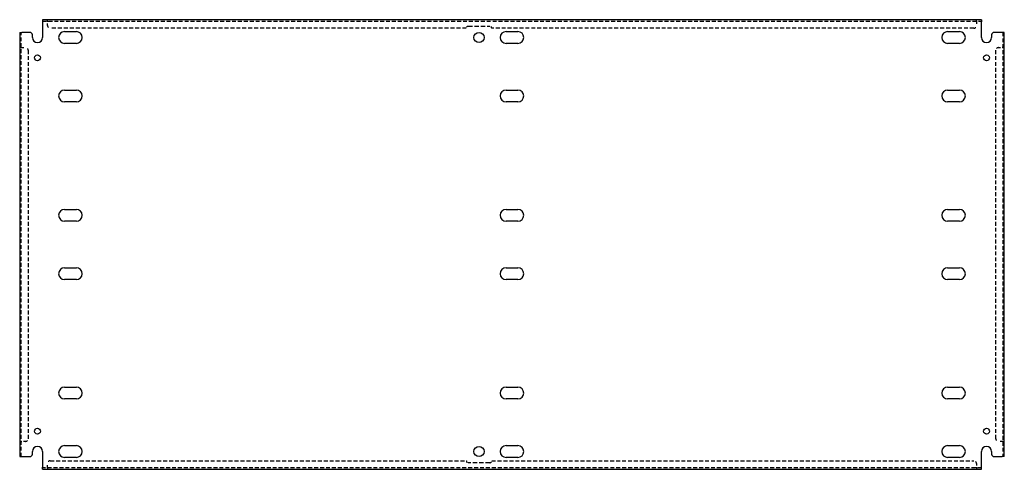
# Model space of a CAD drawing. Header units: inches. Extents: x 33.4 to 81.9, y 19.8 to 41.9.
import ezdxf

# ---------------------------------------------------------------- set-up
doc = ezdxf.new("R2010")
doc.units = ezdxf.units.IN
doc.header["$MEASUREMENT"] = 0
doc.linetypes.add('DASHED_SPACE', pattern=[0.2067, 0.1654, -0.0413])
doc.layers.add('Hidden Edges(ANSI)', color=7, linetype='DASHED_SPACE', lineweight=25)
doc.layers.add('Visible Edges(ANSI)', color=7, linetype='Continuous', lineweight=25)

msp = doc.modelspace()

# ---------------------------------------------------------------- linework, layer by layer
at = {"layer": 'Hidden Edges(ANSI)', "ltscale": 1.159348}
for p, q in [((34.49, 41.859), (80.74, 41.859)), ((80.74, 19.87), (34.49, 19.87))]:
    msp.add_line(p, q, dxfattribs=at)
at = {"layer": 'Hidden Edges(ANSI)', "ltscale": 0.129419}
for p, q in [((34.74, 41.859), (34.74, 41.927)), ((34.74, 41.859), (34.74, 41.927)), ((80.49, 41.859), (80.49, 41.927)), ((80.49, 41.859), (80.49, 41.927)), ((33.433, 40.552), (33.365, 40.552)), ((33.433, 40.552), (33.365, 40.552)), ((81.797, 40.552), (81.865, 40.552)), ((81.797, 40.552), (81.865, 40.552)), ((33.433, 21.177), (33.365, 21.177)), ((33.433, 21.177), (33.365, 21.177)), ((81.797, 21.177), (81.865, 21.177)), ((81.797, 21.177), (81.865, 21.177)), ((34.74, 19.87), (34.74, 19.802)), ((34.74, 19.87), (34.74, 19.802)), ((80.49, 19.87), (80.49, 19.802)), ((80.49, 19.87), (80.49, 19.802))]:
    msp.add_line(p, q, dxfattribs=at)
at = {"layer": 'Hidden Edges(ANSI)', "ltscale": 0.092649}
for p, q in [((34.74, 41.859), (34.74, 41.828)), ((80.49, 41.859), (80.49, 41.828)), ((33.433, 40.552), (33.464, 40.552)), ((81.797, 40.552), (81.766, 40.552)), ((33.433, 21.177), (33.464, 21.177)), ((81.797, 21.177), (81.766, 21.177)), ((34.74, 19.87), (34.74, 19.901)), ((80.49, 19.87), (80.49, 19.901))]:
    msp.add_line(p, q, dxfattribs=at)
at = {"layer": 'Hidden Edges(ANSI)', "ltscale": 0.369411}
for p, q in [((34.74, 41.634), (34.74, 41.828)), ((80.49, 41.828), (80.49, 41.634)), ((33.464, 40.552), (33.658, 40.552)), ((81.572, 40.552), (81.766, 40.552)), ((33.658, 21.177), (33.464, 21.177)), ((81.766, 21.177), (81.572, 21.177)), ((34.74, 19.901), (34.74, 20.095)), ((80.49, 20.095), (80.49, 19.901))]:
    msp.add_line(p, q, dxfattribs=at)
at = {"layer": 'Hidden Edges(ANSI)', "ltscale": 1.160825}
for p, q in [((33.433, 20.427), (33.433, 41.302)), ((81.797, 41.302), (81.797, 20.427))]:
    msp.add_line(p, q, dxfattribs=at)
at = {"layer": 'Hidden Edges(ANSI)', "ltscale": 1.166795}
for p, q in [((55.365, 41.509), (34.865, 41.509)), ((34.865, 20.22), (55.365, 20.22))]:
    msp.add_line(p, q, dxfattribs=at)
at = {"layer": 'Hidden Edges(ANSI)', "ltscale": 1.28568}
for p, q in [((55.459, 41.603), (56.522, 41.603)), ((56.522, 20.127), (55.459, 20.127))]:
    msp.add_line(p, q, dxfattribs=at)
at = {"layer": 'Hidden Edges(ANSI)', "ltscale": 1.160614}
for p, q in [((80.365, 41.509), (56.615, 41.509)), ((56.615, 20.22), (80.365, 20.22))]:
    msp.add_line(p, q, dxfattribs=at)
at = {"layer": 'Hidden Edges(ANSI)', "ltscale": 1.156567}
for p, q in [((33.783, 40.427), (33.783, 21.302)), ((81.447, 21.302), (81.447, 40.427))]:
    msp.add_line(p, q, dxfattribs=at)
at = {"layer": 'Hidden Edges(ANSI)', "ltscale": 0.373886}
for centre, start, end in [((34.865, 41.634), 180, 270), ((80.365, 41.634), 270, 0), ((33.658, 40.427), 0, 90), ((81.572, 40.427), 90, 180), ((33.658, 21.302), 270, 0), ((81.572, 21.302), 180, 270), ((34.865, 20.095), 90, 180), ((80.365, 20.095), 0, 90)]:
    msp.add_arc(centre, 0.125, start, end, dxfattribs=at)
at = {"layer": 'Hidden Edges(ANSI)', "ltscale": 0.279642}
for centre, start, end in [((55.459, 41.509), 90, 180), ((56.522, 41.509), 0, 90), ((55.459, 20.22), 180, 270), ((56.522, 20.22), 270, 0)]:
    msp.add_arc(centre, 0.0935, start, end, dxfattribs=at)
at = {"layer": 'Visible Edges(ANSI)'}
for p, q in [((80.74, 41.927), (34.49, 41.927)), ((34.49, 41.927), (34.49, 41.828)), ((34.49, 41.828), (34.49, 41.052)), ((80.74, 41.927), (80.74, 41.828)), ((80.74, 41.052), (80.74, 41.828)), ((33.365, 41.302), (33.464, 41.302)), ((33.365, 41.302), (33.365, 20.427)), ((33.865, 41.302), (33.464, 41.302)), ((35.574, 41.342), (36.156, 41.342)), ((57.324, 41.342), (57.906, 41.342)), ((79.074, 41.342), (79.656, 41.342)), ((81.766, 41.302), (81.365, 41.302)), ((81.865, 41.302), (81.766, 41.302)), ((81.865, 20.427), (81.865, 41.302)), ((33.99, 41.052), (33.99, 41.177)), ((36.156, 40.762), (35.574, 40.762)), ((57.906, 40.762), (57.324, 40.762)), ((79.656, 40.762), (79.074, 40.762)), ((81.24, 41.177), (81.24, 41.052)), ((35.574, 38.467), (36.156, 38.467)), ((57.324, 38.467), (57.906, 38.467)), ((79.074, 38.467), (79.656, 38.467)), ((36.156, 37.887), (35.574, 37.887)), ((57.906, 37.887), (57.324, 37.887)), ((79.656, 37.887), (79.074, 37.887)), ((35.574, 32.592), (36.156, 32.592)), ((57.324, 32.592), (57.906, 32.592)), ((79.074, 32.592), (79.656, 32.592)), ((36.156, 32.012), (35.574, 32.012)), ((57.906, 32.012), (57.324, 32.012)), ((79.656, 32.012), (79.074, 32.012)), ((35.574, 29.717), (36.156, 29.717)), ((57.324, 29.717), (57.906, 29.717)), ((79.074, 29.717), (79.656, 29.717)), ((36.156, 29.137), (35.574, 29.137)), ((57.906, 29.137), (57.324, 29.137)), ((79.656, 29.137), (79.074, 29.137)), ((35.574, 23.842), (36.156, 23.842)), ((57.324, 23.842), (57.906, 23.842)), ((79.074, 23.842), (79.656, 23.842)), ((36.156, 23.262), (35.574, 23.262)), ((57.906, 23.262), (57.324, 23.262)), ((79.656, 23.262), (79.074, 23.262)), ((35.574, 20.967), (36.156, 20.967)), ((57.324, 20.967), (57.906, 20.967)), ((79.074, 20.967), (79.656, 20.967)), ((33.365, 20.427), (33.464, 20.427)), ((33.464, 20.427), (33.865, 20.427)), ((33.99, 20.552), (33.99, 20.677)), ((34.49, 20.677), (34.49, 19.901)), ((36.156, 20.387), (35.574, 20.387)), ((57.906, 20.387), (57.324, 20.387)), ((79.656, 20.387), (79.074, 20.387)), ((80.74, 19.901), (80.74, 20.677)), ((81.24, 20.677), (81.24, 20.552)), ((81.365, 20.427), (81.766, 20.427)), ((81.865, 20.427), (81.766, 20.427)), ((34.49, 19.802), (34.49, 19.901)), ((80.74, 19.802), (80.74, 19.901)), ((34.49, 19.802), (80.74, 19.802))]:
    msp.add_line(p, q, dxfattribs=at)
for centre, radius in [((55.99, 41.052), 0.25), ((34.24, 40.052), 0.145), ((80.99, 40.052), 0.145), ((34.24, 21.677), 0.145), ((80.99, 21.677), 0.145), ((55.99, 20.677), 0.25)]:
    msp.add_circle(centre, radius, dxfattribs=at)
for centre, radius, start, end in [((33.865, 41.177), 0.125, 0, 90), ((35.574, 41.052), 0.29, 90, 270), ((36.156, 41.052), 0.29, 270, 90), ((57.324, 41.052), 0.29, 90, 270), ((57.906, 41.052), 0.29, 270, 90), ((79.074, 41.052), 0.29, 90, 270), ((79.656, 41.052), 0.29, 270, 90), ((81.365, 41.177), 0.125, 90, 180), ((34.24, 41.052), 0.25, 180, 0), ((80.99, 41.052), 0.25, 180, 0), ((35.574, 38.177), 0.29, 90, 270), ((36.156, 38.177), 0.29, 270, 90), ((57.324, 38.177), 0.29, 90, 270), ((57.906, 38.177), 0.29, 270, 90), ((79.074, 38.177), 0.29, 90, 270), ((79.656, 38.177), 0.29, 270, 90), ((35.574, 32.302), 0.29, 90, 270), ((36.156, 32.302), 0.29, 270, 90), ((57.324, 32.302), 0.29, 90, 270), ((57.906, 32.302), 0.29, 270, 90), ((79.074, 32.302), 0.29, 90, 270), ((79.656, 32.302), 0.29, 270, 90), ((35.574, 29.427), 0.29, 90, 270), ((36.156, 29.427), 0.29, 270, 90), ((57.324, 29.427), 0.29, 90, 270), ((57.906, 29.427), 0.29, 270, 90), ((79.074, 29.427), 0.29, 90, 270), ((79.656, 29.427), 0.29, 270, 90), ((35.574, 23.552), 0.29, 90, 270), ((36.156, 23.552), 0.29, 270, 90), ((57.324, 23.552), 0.29, 90, 270), ((57.906, 23.552), 0.29, 270, 90), ((79.074, 23.552), 0.29, 90, 270), ((79.656, 23.552), 0.29, 270, 90), ((34.24, 20.677), 0.25, 0, 180), ((35.574, 20.677), 0.29, 90, 270), ((36.156, 20.677), 0.29, 270, 90), ((57.324, 20.677), 0.29, 90, 270), ((57.906, 20.677), 0.29, 270, 90), ((79.074, 20.677), 0.29, 90, 270), ((79.656, 20.677), 0.29, 270, 90), ((80.99, 20.677), 0.25, 0, 180), ((33.865, 20.552), 0.125, 270, 0), ((81.365, 20.552), 0.125, 180, 270)]:
    msp.add_arc(centre, radius, start, end, dxfattribs=at)

doc.saveas('drawing.dxf')
